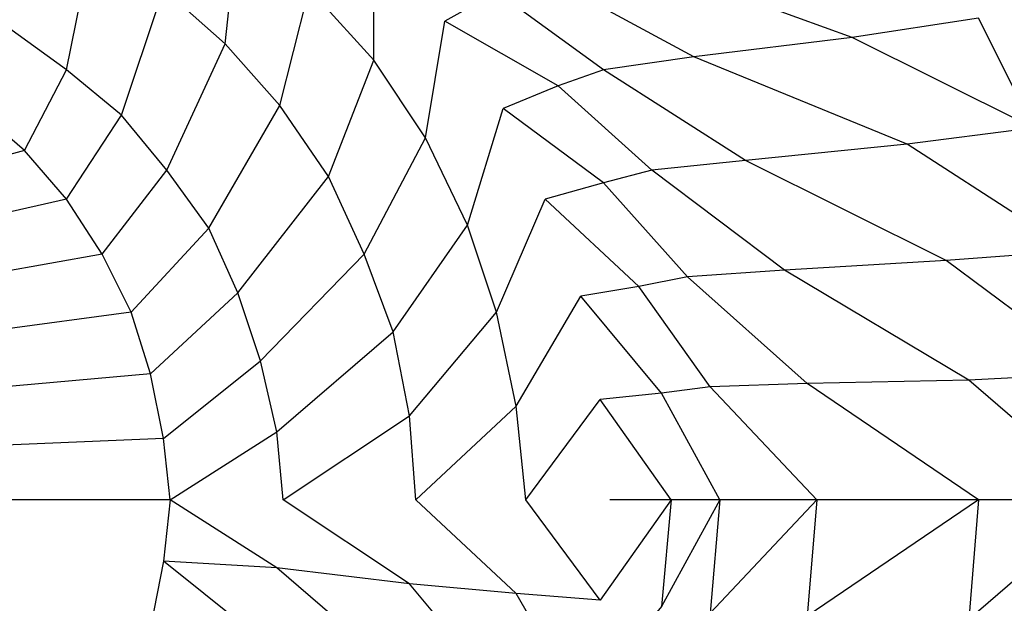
# Model space of a CAD drawing. Extents: x 0 to 1.75, y 0 to 0.75.
# Tile 13 of 15: x 1.27 to 1.58, y 0.34 to 0.52. Entities that reach past the tile are written whole.
import ezdxf

# ---------------------------------------------------------------- set-up
doc = ezdxf.new("R2010")
doc.units = 0
doc.layers.add('L2_CETUS_BQ175CEU7V_WANNE___REP', color=7, linetype='CONTINUOUS')

msp = doc.modelspace()

# ---------------------------------------------------------------- linework, layer by layer
at = {"layer": 'L2_CETUS_BQ175CEU7V_WANNE___REP', "color": 8}
for points, invisible_edges in [([(1.27, 0.521, 0.148), (1.273, 0.559, 0.16), (1.296, 0.548, 0.16), (1.27, 0.521, 0.148)], 14), ([(1.341, 0.553, 0.175), (1.337, 0.516, 0.16), (1.318, 0.533, 0.16), (1.341, 0.553, 0.175)], 13), ([(1.337, 0.516, 0.16), (1.341, 0.553, 0.175), (1.363, 0.533, 0.175), (1.337, 0.516, 0.16)], 14), ([(1.531, 0.518, 0.48), (1.462, 0.543, 0.38), (1.51, 0.55, 0.48), (1.531, 0.518, 0.48)], 14), ([(1.51, 0.55, 0.48), (1.57, 0.524, 0.53), (1.531, 0.518, 0.48), (1.51, 0.55, 0.48)], 13), ([(1.296, 0.548, 0.16), (1.288, 0.508, 0.148), (1.27, 0.521, 0.148), (1.296, 0.548, 0.16)], 13), ([(1.288, 0.508, 0.148), (1.296, 0.548, 0.16), (1.318, 0.533, 0.16), (1.288, 0.508, 0.148)], 14), ([(1.383, 0.547, 0.195), (1.383, 0.511, 0.175), (1.363, 0.533, 0.175), (1.383, 0.547, 0.195)], 13), ([(1.383, 0.547, 0.195), (1.421, 0.532, 0.225), (1.405, 0.523, 0.195), (1.383, 0.547, 0.195)], 13), ([(1.383, 0.511, 0.175), (1.383, 0.547, 0.195), (1.405, 0.523, 0.195), (1.383, 0.511, 0.175)], 14), ([(1.482, 0.512, 0.38), (1.434, 0.538, 0.28), (1.462, 0.543, 0.38), (1.482, 0.512, 0.38)], 14), ([(1.462, 0.543, 0.38), (1.531, 0.518, 0.48), (1.482, 0.512, 0.38), (1.462, 0.543, 0.38)], 13), ([(1.454, 0.508, 0.28), (1.421, 0.532, 0.225), (1.434, 0.538, 0.28), (1.454, 0.508, 0.28)], 14), ([(1.434, 0.538, 0.28), (1.482, 0.512, 0.38), (1.454, 0.508, 0.28), (1.434, 0.538, 0.28)], 13), ([(1.318, 0.533, 0.16), (1.305, 0.494, 0.148), (1.288, 0.508, 0.148), (1.318, 0.533, 0.16)], 13), ([(1.305, 0.494, 0.148), (1.318, 0.533, 0.16), (1.337, 0.516, 0.16), (1.305, 0.494, 0.148)], 14), ([(1.363, 0.533, 0.175), (1.354, 0.497, 0.16), (1.337, 0.516, 0.16), (1.363, 0.533, 0.175)], 13), ([(1.354, 0.497, 0.16), (1.363, 0.533, 0.175), (1.383, 0.511, 0.175), (1.354, 0.497, 0.16)], 14), ([(1.44, 0.503, 0.225), (1.405, 0.523, 0.195), (1.421, 0.532, 0.225), (1.44, 0.503, 0.225)], 14), ([(1.421, 0.532, 0.225), (1.454, 0.508, 0.28), (1.44, 0.503, 0.225), (1.421, 0.532, 0.225)], 13), ([(1.6, 0.53, 0.559), (1.587, 0.49, 0.53), (1.57, 0.524, 0.53), (1.6, 0.53, 0.559)], 13), ([(1.587, 0.49, 0.53), (1.531, 0.518, 0.48), (1.57, 0.524, 0.53), (1.587, 0.49, 0.53)], 14), ([(1.26, 0.496, 0.145), (1.27, 0.521, 0.148), (1.288, 0.508, 0.148), (1.26, 0.496, 0.145)], 14), ([(1.405, 0.523, 0.195), (1.399, 0.487, 0.175), (1.383, 0.511, 0.175), (1.405, 0.523, 0.195)], 13), ([(1.399, 0.487, 0.175), (1.405, 0.523, 0.195), (1.423, 0.496, 0.195), (1.399, 0.487, 0.175)], 14), ([(1.405, 0.523, 0.195), (1.44, 0.503, 0.225), (1.423, 0.496, 0.195), (1.405, 0.523, 0.195)], 13), ([(1.548, 0.485, 0.48), (1.482, 0.512, 0.38), (1.531, 0.518, 0.48), (1.548, 0.485, 0.48)], 14), ([(1.531, 0.518, 0.48), (1.587, 0.49, 0.53), (1.548, 0.485, 0.48), (1.531, 0.518, 0.48)], 13), ([(1.337, 0.516, 0.16), (1.319, 0.477, 0.148), (1.305, 0.494, 0.148), (1.337, 0.516, 0.16)], 13), ([(1.319, 0.477, 0.148), (1.337, 0.516, 0.16), (1.354, 0.497, 0.16), (1.319, 0.477, 0.148)], 14), ([(1.498, 0.48, 0.38), (1.454, 0.508, 0.28), (1.482, 0.512, 0.38), (1.498, 0.48, 0.38)], 14), ([(1.482, 0.512, 0.38), (1.548, 0.485, 0.48), (1.498, 0.48, 0.38), (1.482, 0.512, 0.38)], 13), ([(1.383, 0.511, 0.175), (1.369, 0.475, 0.16), (1.354, 0.497, 0.16), (1.383, 0.511, 0.175)], 13), ([(1.369, 0.475, 0.16), (1.383, 0.511, 0.175), (1.399, 0.487, 0.175), (1.369, 0.475, 0.16)], 14), ([(1.288, 0.508, 0.148), (1.275, 0.483, 0.145), (1.26, 0.496, 0.145), (1.288, 0.508, 0.148)], 13), ([(1.275, 0.483, 0.145), (1.288, 0.508, 0.148), (1.305, 0.494, 0.148), (1.275, 0.483, 0.145)], 14), ([(1.469, 0.477, 0.28), (1.44, 0.503, 0.225), (1.454, 0.508, 0.28), (1.469, 0.477, 0.28)], 14), ([(1.454, 0.508, 0.28), (1.498, 0.48, 0.38), (1.469, 0.477, 0.28), (1.454, 0.508, 0.28)], 13), ([(1.454, 0.473, 0.225), (1.423, 0.496, 0.195), (1.44, 0.503, 0.225), (1.454, 0.473, 0.225)], 14), ([(1.44, 0.503, 0.225), (1.469, 0.477, 0.28), (1.454, 0.473, 0.225), (1.44, 0.503, 0.225)], 13), ([(1.354, 0.497, 0.16), (1.332, 0.459, 0.148), (1.319, 0.477, 0.148), (1.354, 0.497, 0.16)], 13), ([(1.332, 0.459, 0.148), (1.354, 0.497, 0.16), (1.369, 0.475, 0.16), (1.332, 0.459, 0.148)], 14), ([(1.275, 0.483, 0.145), (0.875, 0.375, 0.145), (1.26, 0.496, 0.145), (1.275, 0.483, 0.145)], 14), ([(1.305, 0.494, 0.148), (1.288, 0.468, 0.145), (1.275, 0.483, 0.145), (1.305, 0.494, 0.148)], 13), ([(1.288, 0.468, 0.145), (1.305, 0.494, 0.148), (1.319, 0.477, 0.148), (1.288, 0.468, 0.145)], 14), ([(1.423, 0.496, 0.195), (1.412, 0.46, 0.175), (1.399, 0.487, 0.175), (1.423, 0.496, 0.195)], 13), ([(1.412, 0.46, 0.175), (1.423, 0.496, 0.195), (1.436, 0.468, 0.195), (1.412, 0.46, 0.175)], 14), ([(1.423, 0.496, 0.195), (1.454, 0.473, 0.225), (1.436, 0.468, 0.195), (1.423, 0.496, 0.195)], 13), ([(1.599, 0.452, 0.53), (1.548, 0.485, 0.48), (1.587, 0.49, 0.53), (1.599, 0.452, 0.53)], 14), ([(1.399, 0.487, 0.175), (1.38, 0.451, 0.16), (1.369, 0.475, 0.16), (1.399, 0.487, 0.175)], 13), ([(1.38, 0.451, 0.16), (1.399, 0.487, 0.175), (1.412, 0.46, 0.175), (1.38, 0.451, 0.16)], 14), ([(1.56, 0.449, 0.48), (1.498, 0.48, 0.38), (1.548, 0.485, 0.48), (1.56, 0.449, 0.48)], 14), ([(1.548, 0.485, 0.48), (1.599, 0.452, 0.53), (1.56, 0.449, 0.48), (1.548, 0.485, 0.48)], 13), ([(1.288, 0.468, 0.145), (0.875, 0.375, 0.145), (1.275, 0.483, 0.145), (1.288, 0.468, 0.145)], 14), ([(1.51, 0.446, 0.38), (1.469, 0.477, 0.28), (1.498, 0.48, 0.38), (1.51, 0.446, 0.38)], 14), ([(1.498, 0.48, 0.38), (1.56, 0.449, 0.48), (1.51, 0.446, 0.38), (1.498, 0.48, 0.38)], 13), ([(1.319, 0.477, 0.148), (1.299, 0.451, 0.145), (1.288, 0.468, 0.145), (1.319, 0.477, 0.148)], 13), ([(1.299, 0.451, 0.145), (1.319, 0.477, 0.148), (1.332, 0.459, 0.148), (1.299, 0.451, 0.145)], 14), ([(1.48, 0.444, 0.28), (1.454, 0.473, 0.225), (1.469, 0.477, 0.28), (1.48, 0.444, 0.28)], 14), ([(1.469, 0.477, 0.28), (1.51, 0.446, 0.38), (1.48, 0.444, 0.28), (1.469, 0.477, 0.28)], 13), ([(1.369, 0.475, 0.16), (1.341, 0.439, 0.148), (1.332, 0.459, 0.148), (1.369, 0.475, 0.16)], 13), ([(1.341, 0.439, 0.148), (1.369, 0.475, 0.16), (1.38, 0.451, 0.16), (1.341, 0.439, 0.148)], 14), ([(1.465, 0.441, 0.225), (1.436, 0.468, 0.195), (1.454, 0.473, 0.225), (1.465, 0.441, 0.225)], 14), ([(1.454, 0.473, 0.225), (1.48, 0.444, 0.28), (1.465, 0.441, 0.225), (1.454, 0.473, 0.225)], 13), ([(1.299, 0.451, 0.145), (0.875, 0.375, 0.145), (1.288, 0.468, 0.145), (1.299, 0.451, 0.145)], 14), ([(1.436, 0.468, 0.195), (1.421, 0.433, 0.175), (1.412, 0.46, 0.175), (1.436, 0.468, 0.195)], 13), ([(1.421, 0.433, 0.175), (1.436, 0.468, 0.195), (1.447, 0.438, 0.195), (1.421, 0.433, 0.175)], 14), ([(1.436, 0.468, 0.195), (1.465, 0.441, 0.225), (1.447, 0.438, 0.195), (1.436, 0.468, 0.195)], 13), ([(1.412, 0.46, 0.175), (1.389, 0.427, 0.16), (1.38, 0.451, 0.16), (1.412, 0.46, 0.175)], 13), ([(1.389, 0.427, 0.16), (1.412, 0.46, 0.175), (1.421, 0.433, 0.175), (1.389, 0.427, 0.16)], 14), ([(1.332, 0.459, 0.148), (1.308, 0.433, 0.145), (1.299, 0.451, 0.145), (1.332, 0.459, 0.148)], 13), ([(1.308, 0.433, 0.145), (1.332, 0.459, 0.148), (1.341, 0.439, 0.148), (1.308, 0.433, 0.145)], 14), ([(1.308, 0.433, 0.145), (0.875, 0.375, 0.145), (1.299, 0.451, 0.145), (1.308, 0.433, 0.145)], 14), ([(1.38, 0.451, 0.16), (1.348, 0.418, 0.148), (1.341, 0.439, 0.148), (1.38, 0.451, 0.16)], 13), ([(1.348, 0.418, 0.148), (1.38, 0.451, 0.16), (1.389, 0.427, 0.16), (1.348, 0.418, 0.148)], 14), ([(1.607, 0.414, 0.53), (1.56, 0.449, 0.48), (1.599, 0.452, 0.53), (1.607, 0.414, 0.53)], 14), ([(1.567, 0.412, 0.48), (1.51, 0.446, 0.38), (1.56, 0.449, 0.48), (1.567, 0.412, 0.48)], 14), ([(1.56, 0.449, 0.48), (1.607, 0.414, 0.53), (1.567, 0.412, 0.48), (1.56, 0.449, 0.48)], 13), ([(1.517, 0.411, 0.38), (1.48, 0.444, 0.28), (1.51, 0.446, 0.38), (1.517, 0.411, 0.38)], 14), ([(1.51, 0.446, 0.38), (1.567, 0.412, 0.48), (1.517, 0.411, 0.38), (1.51, 0.446, 0.38)], 13), ([(1.487, 0.41, 0.28), (1.465, 0.441, 0.225), (1.48, 0.444, 0.28), (1.487, 0.41, 0.28)], 14), ([(1.48, 0.444, 0.28), (1.517, 0.411, 0.38), (1.487, 0.41, 0.28), (1.48, 0.444, 0.28)], 13), ([(1.341, 0.439, 0.148), (1.314, 0.414, 0.145), (1.308, 0.433, 0.145), (1.341, 0.439, 0.148)], 13), ([(1.314, 0.414, 0.145), (1.341, 0.439, 0.148), (1.348, 0.418, 0.148), (1.314, 0.414, 0.145)], 14), ([(1.472, 0.408, 0.225), (1.447, 0.438, 0.195), (1.465, 0.441, 0.225), (1.472, 0.408, 0.225)], 14), ([(1.465, 0.441, 0.225), (1.487, 0.41, 0.28), (1.472, 0.408, 0.225), (1.465, 0.441, 0.225)], 13), ([(1.447, 0.438, 0.195), (1.427, 0.404, 0.175), (1.421, 0.433, 0.175), (1.447, 0.438, 0.195)], 13), ([(1.427, 0.404, 0.175), (1.447, 0.438, 0.195), (1.453, 0.406, 0.195), (1.427, 0.404, 0.175)], 14), ([(1.447, 0.438, 0.195), (1.472, 0.408, 0.225), (1.453, 0.406, 0.195), (1.447, 0.438, 0.195)], 13), ([(1.314, 0.414, 0.145), (0.875, 0.375, 0.145), (1.308, 0.433, 0.145), (1.314, 0.414, 0.145)], 14), ([(1.421, 0.433, 0.175), (1.394, 0.401, 0.16), (1.389, 0.427, 0.16), (1.421, 0.433, 0.175)], 13), ([(1.394, 0.401, 0.16), (1.421, 0.433, 0.175), (1.427, 0.404, 0.175), (1.394, 0.401, 0.16)], 14), ([(1.389, 0.427, 0.16), (1.353, 0.396, 0.148), (1.348, 0.418, 0.148), (1.389, 0.427, 0.16)], 13), ([(1.353, 0.396, 0.148), (1.389, 0.427, 0.16), (1.394, 0.401, 0.16), (1.353, 0.396, 0.148)], 14), ([(1.348, 0.418, 0.148), (1.318, 0.394, 0.145), (1.314, 0.414, 0.145), (1.348, 0.418, 0.148)], 13), ([(1.318, 0.394, 0.145), (1.348, 0.418, 0.148), (1.353, 0.396, 0.148), (1.318, 0.394, 0.145)], 14), ([(1.318, 0.394, 0.145), (0.875, 0.375, 0.145), (1.314, 0.414, 0.145), (1.318, 0.394, 0.145)], 14), ([(1.57, 0.375, 0.48), (1.517, 0.411, 0.38), (1.567, 0.412, 0.48), (1.57, 0.375, 0.48)], 14), ([(1.61, 0.375, 0.53), (1.567, 0.412, 0.48), (1.607, 0.414, 0.53), (1.61, 0.375, 0.53)], 14), ([(1.567, 0.412, 0.48), (1.61, 0.375, 0.53), (1.57, 0.375, 0.48), (1.567, 0.412, 0.48)], 13), ([(1.49, 0.375, 0.28), (1.472, 0.408, 0.225), (1.487, 0.41, 0.28), (1.49, 0.375, 0.28)], 14), ([(1.52, 0.375, 0.38), (1.487, 0.41, 0.28), (1.517, 0.411, 0.38), (1.52, 0.375, 0.38)], 14), ([(1.487, 0.41, 0.28), (1.52, 0.375, 0.38), (1.49, 0.375, 0.28), (1.487, 0.41, 0.28)], 13), ([(1.517, 0.411, 0.38), (1.57, 0.375, 0.48), (1.52, 0.375, 0.38), (1.517, 0.411, 0.38)], 13), ([(1.453, 0.406, 0.195), (1.43, 0.375, 0.175), (1.427, 0.404, 0.175), (1.453, 0.406, 0.195)], 13), ([(1.43, 0.375, 0.175), (1.453, 0.406, 0.195), (1.456, 0.375, 0.195), (1.43, 0.375, 0.175)], 14), ([(1.475, 0.375, 0.225), (1.453, 0.406, 0.195), (1.472, 0.408, 0.225), (1.475, 0.375, 0.225)], 14), ([(1.453, 0.406, 0.195), (1.475, 0.375, 0.225), (1.456, 0.375, 0.195), (1.453, 0.406, 0.195)], 13), ([(1.472, 0.408, 0.225), (1.49, 0.375, 0.28), (1.475, 0.375, 0.225), (1.472, 0.408, 0.225)], 13), ([(1.427, 0.404, 0.175), (1.396, 0.375, 0.16), (1.394, 0.401, 0.16), (1.427, 0.404, 0.175)], 13), ([(1.396, 0.375, 0.16), (1.427, 0.404, 0.175), (1.43, 0.375, 0.175), (1.396, 0.375, 0.16)], 14), ([(1.394, 0.401, 0.16), (1.355, 0.375, 0.148), (1.353, 0.396, 0.148), (1.394, 0.401, 0.16)], 13), ([(1.355, 0.375, 0.148), (1.394, 0.401, 0.16), (1.396, 0.375, 0.16), (1.355, 0.375, 0.148)], 14), ([(1.353, 0.396, 0.148), (1.32, 0.375, 0.145), (1.318, 0.394, 0.145), (1.353, 0.396, 0.148)], 13), ([(1.32, 0.375, 0.145), (1.353, 0.396, 0.148), (1.355, 0.375, 0.148), (1.32, 0.375, 0.145)], 14), ([(1.32, 0.375, 0.145), (0.875, 0.375, 0.145), (1.318, 0.394, 0.145), (1.32, 0.375, 0.145)], 14), ([(1.32, 0.375, 0.145), (1.318, 0.356, 0.145), (0.875, 0.375, 0.145), (1.32, 0.375, 0.145)], 14), ([(1.318, 0.356, 0.145), (1.314, 0.336, 0.145), (0.875, 0.375, 0.145), (1.318, 0.356, 0.145)], 14), ([(1.314, 0.336, 0.145), (1.308, 0.317, 0.145), (0.875, 0.375, 0.145), (1.314, 0.336, 0.145)], 14), ([(1.308, 0.317, 0.145), (1.299, 0.299, 0.145), (0.875, 0.375, 0.145), (1.308, 0.317, 0.145)], 14), ([(1.299, 0.299, 0.145), (1.288, 0.282, 0.145), (0.875, 0.375, 0.145), (1.299, 0.299, 0.145)], 14), ([(1.288, 0.282, 0.145), (1.275, 0.267, 0.145), (0.875, 0.375, 0.145), (1.288, 0.282, 0.145)], 14), ([(1.275, 0.267, 0.145), (1.26, 0.254, 0.145), (0.875, 0.375, 0.145), (1.275, 0.267, 0.145)], 14), ([(1.32, 0.375, 0.145), (1.353, 0.354, 0.148), (1.318, 0.356, 0.145), (1.32, 0.375, 0.145)], 13), ([(1.353, 0.354, 0.148), (1.32, 0.375, 0.145), (1.355, 0.375, 0.148), (1.353, 0.354, 0.148)], 14), ([(1.355, 0.375, 0.148), (1.394, 0.349, 0.16), (1.353, 0.354, 0.148), (1.355, 0.375, 0.148)], 13), ([(1.394, 0.349, 0.16), (1.355, 0.375, 0.148), (1.396, 0.375, 0.16), (1.394, 0.349, 0.16)], 14), ([(1.396, 0.375, 0.16), (1.427, 0.346, 0.175), (1.394, 0.349, 0.16), (1.396, 0.375, 0.16)], 13), ([(1.427, 0.346, 0.175), (1.396, 0.375, 0.16), (1.43, 0.375, 0.175), (1.427, 0.346, 0.175)], 14), ([(1.43, 0.375, 0.175), (1.453, 0.344, 0.195), (1.427, 0.346, 0.175), (1.43, 0.375, 0.175)], 13), ([(1.453, 0.344, 0.195), (1.43, 0.375, 0.175), (1.456, 0.375, 0.195), (1.453, 0.344, 0.195)], 14), ([(1.453, 0.344, 0.195), (1.475, 0.375, 0.225), (1.472, 0.342, 0.225), (1.453, 0.344, 0.195)], 13), ([(1.475, 0.375, 0.225), (1.453, 0.344, 0.195), (1.456, 0.375, 0.195), (1.475, 0.375, 0.225)], 14), ([(1.472, 0.342, 0.225), (1.49, 0.375, 0.28), (1.487, 0.34, 0.28), (1.472, 0.342, 0.225)], 13), ([(1.49, 0.375, 0.28), (1.472, 0.342, 0.225), (1.475, 0.375, 0.225), (1.49, 0.375, 0.28)], 14), ([(1.487, 0.34, 0.28), (1.52, 0.375, 0.38), (1.517, 0.339, 0.38), (1.487, 0.34, 0.28)], 13), ([(1.52, 0.375, 0.38), (1.487, 0.34, 0.28), (1.49, 0.375, 0.28), (1.52, 0.375, 0.38)], 14), ([(1.517, 0.339, 0.38), (1.57, 0.375, 0.48), (1.567, 0.338, 0.48), (1.517, 0.339, 0.38)], 13), ([(1.57, 0.375, 0.48), (1.517, 0.339, 0.38), (1.52, 0.375, 0.38), (1.57, 0.375, 0.48)], 14), ([(1.567, 0.338, 0.48), (1.61, 0.375, 0.53), (1.607, 0.336, 0.53), (1.567, 0.338, 0.48)], 13), ([(1.61, 0.375, 0.53), (1.567, 0.338, 0.48), (1.57, 0.375, 0.48), (1.61, 0.375, 0.53)], 14), ([(1.318, 0.356, 0.145), (1.348, 0.332, 0.148), (1.314, 0.336, 0.145), (1.318, 0.356, 0.145)], 13), ([(1.348, 0.332, 0.148), (1.318, 0.356, 0.145), (1.353, 0.354, 0.148), (1.348, 0.332, 0.148)], 14), ([(1.353, 0.354, 0.148), (1.389, 0.323, 0.16), (1.348, 0.332, 0.148), (1.353, 0.354, 0.148)], 13), ([(1.389, 0.323, 0.16), (1.353, 0.354, 0.148), (1.394, 0.349, 0.16), (1.389, 0.323, 0.16)], 14), ([(1.394, 0.349, 0.16), (1.421, 0.317, 0.175), (1.389, 0.323, 0.16), (1.394, 0.349, 0.16)], 13), ([(1.421, 0.317, 0.175), (1.394, 0.349, 0.16), (1.427, 0.346, 0.175), (1.421, 0.317, 0.175)], 14), ([(1.427, 0.346, 0.175), (1.447, 0.312, 0.195), (1.421, 0.317, 0.175), (1.427, 0.346, 0.175)], 13), ([(1.447, 0.312, 0.195), (1.427, 0.346, 0.175), (1.453, 0.344, 0.195), (1.447, 0.312, 0.195)], 14), ([(1.472, 0.342, 0.225), (1.447, 0.312, 0.195), (1.453, 0.344, 0.195), (1.472, 0.342, 0.225)], 14)]:
    msp.add_3dface(points, dxfattribs=dict(at, invisible_edges=invisible_edges))

doc.saveas('drawing.dxf')
